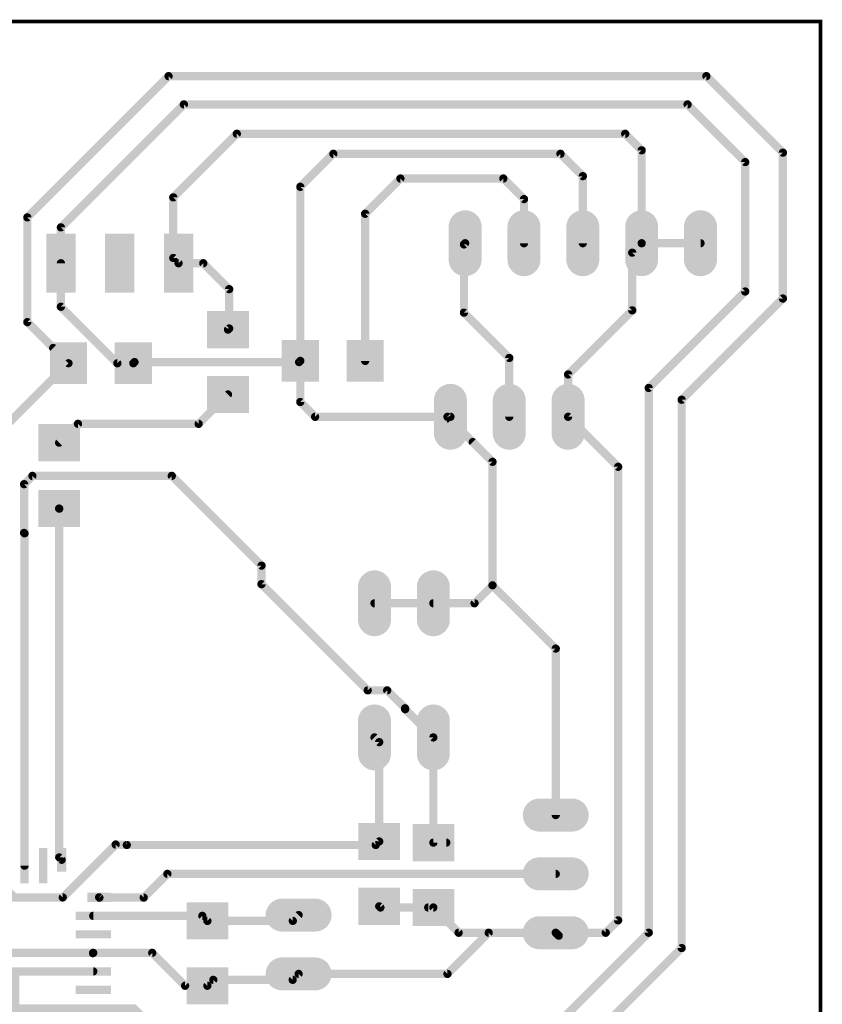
# Model space of a CAD drawing. Extents: x 61.3 to 119.5, y 23.6 to 92.8.
# Tile 4 of 4: x 84.8 to 119.5, y 50.2 to 92.8. Entities that reach past the tile are written whole.
import ezdxf

# ---------------------------------------------------------------- set-up
doc = ezdxf.new("R2010")
doc.units = 0
doc.header["$MEASUREMENT"] = 0
doc.layers.get('0').update_dxf_attribs({"linetype": 'CONTINUOUS'})
for name, color, linetype in [('1', 12, 'CONTINUOUS'), ('17', 110, 'CONTINUOUS'), ('20', 31, 'CONTINUOUS')]:
    doc.layers.add(name, color=color, linetype=linetype)

# ---------------------------------------------------------------- blocks, each defined once
blk = doc.blocks.new('RECT')
blk.add_solid([(-0.5, -0.5), (0.5, -0.5), (-0.5, 0.5), (0.5, 0.5)])
blk = doc.blocks.new('LONGP100')
at = {"const_width": 1}
blk.add_lwpolyline([(-0.5, 0), (0.5, 0)], dxfattribs=at)
at = {"const_width": 0.5}
for points in [[(-0.5, 0.25, 1), (-0.5, -0.25)], [(0.5, -0.25, 1), (0.5, 0.25)]]:
    blk.add_lwpolyline(points, format="xyb", dxfattribs=at)

msp = doc.modelspace()

# ---------------------------------------------------------------- linework, layer by layer
at = {"layer": '1'}
for points in [[(83.42, 56.2356, 0.3556, 0.3556, 0), (83.3184, 56.3372, 0.3556, 0.3556, 0), (83.3184, 74.2408, 0.3556, 0.3556, 0), (83.2134, 74.3458, 0.3556, 0.3556, 0), (83.3344, 74.3458, 0.3556, 0.3556, 0), (86.9158, 77.9272, 0.3556, 0.3556, 0), (85.1408, 79.7022, 0.3556, 0.3556, 0), (85.1408, 84.2264, 0.3556, 0.3556, 0), (91.2368, 90.3224, 0.3556, 0.3556, 0), (114.4524, 90.3224, 0.3556, 0.3556, 0), (117.7544, 87.0204, 0.3556, 0.3556, 0), (117.7544, 80.7212, 0.3556, 0.3556, 0), (113.3856, 76.3524, 0.3556, 0.3556, 0), (113.3856, 52.6796, 0.3556, 0.3556, 0), (103.759, 43.053, 0, 0, 0)], [(86.5886, 83.7946, 0.3556, 0.3556, 0), (91.8972, 89.1032, 0.3556, 0.3556, 0), (113.6396, 89.1032, 0.3556, 0.3556, 0), (116.1288, 86.614, 0.3556, 0.3556, 0), (116.1288, 81.026, 0.3556, 0.3556, 0), (111.9632, 76.8604, 0.3556, 0.3556, 0), (111.9632, 53.34, 0.3556, 0.3556, 0), (106.0196, 47.3964, 0.3556, 0.3556, 0), (92.4052, 47.3964, 0.3556, 0.3556, 0), (89.7316, 50.07, 0.3556, 0.3556, 0), (84.62, 50.07, 0.3556, 0.3556, 0), (84.62, 51.67, 0.3556, 0.3556, 0), (87.9856, 51.67, 0, 0, 0)], [(100.33, 54.48, 0.3556, 0.3556, 0), (100.3808, 54.4292, 0.3556, 0.3556, 0), (102.6668, 54.4292, 0.3556, 0.3556, 0), (103.756, 53.34, 0.3556, 0.3556, 0), (110.109, 53.34, 0.3556, 0.3556, 0), (110.6424, 53.8734, 0.3556, 0.3556, 0), (110.6424, 73.4568, 0.3556, 0.3556, 0), (108.4834, 75.6158, 0.3556, 0.3556, 0), (108.4834, 77.4446, 0.3556, 0.3556, 0), (111.252, 80.2132, 0.3556, 0.3556, 0), (111.252, 82.7024, 0.3556, 0.3556, 0), (111.6584, 83.1088, 0.3556, 0.3556, 0), (111.6584, 87.122, 0.3556, 0.3556, 0), (110.9472, 87.8332, 0.3556, 0.3556, 0), (94.1832, 87.8332, 0.3556, 0.3556, 0), (91.44, 85.09, 0.3556, 0.3556, 0), (91.44, 82.4738, 0.3556, 0.3556, 0), (91.6686, 82.2452, 0.3556, 0.3556, 0), (92.7354, 82.2452, 0.3556, 0.3556, 0), (93.853, 81.1276, 0.3556, 0.3556, 0), (93.853, 79.4288, 0.3556, 0.3556, 0), (93.8022, 79.378, 0, 0, 0)], [(103.4034, 75.6158, 0.3556, 0.3556, 0), (97.5614, 75.6158, 0.3556, 0.3556, 0), (96.9234, 76.2538, 0.3556, 0.3556, 0), (96.9234, 85.5442, 0.3556, 0.3556, 0), (98.3488, 86.9696, 0.3556, 0.3556, 0), (108.1532, 86.9696, 0.3556, 0.3556, 0), (109.1184, 86.0044, 0.3556, 0.3556, 0), (109.1184, 83.1088, 0, 0, 0)], [(99.7234, 78.0288, 0.3556, 0.3556, 0), (99.7234, 84.3818, 0.3556, 0.3556, 0), (101.2444, 85.9028, 0.3556, 0.3556, 0), (105.6894, 85.9028, 0.3556, 0.3556, 0), (106.5784, 85.0138, 0.3556, 0.3556, 0), (106.5784, 83.1088, 0, 0, 0)], [(96.9234, 78.0288, 0.3556, 0.3556, 0), (96.8726, 77.978, 0.3556, 0.3556, 0), (89.7666, 77.978, 0.3556, 0.3556, 0), (89.7158, 77.9272, 0.3556, 0.3556, 0), (89.027, 77.9272, 0.3556, 0.3556, 0), (86.5886, 80.3656, 0.3556, 0.3556, 0), (86.5886, 83.7946, 0, 0, 0)], [(105.9434, 75.6158, 0.3556, 0.3556, 0), (105.9434, 78.1558, 0.3556, 0.3556, 0), (103.9876, 80.1116, 0.3556, 0.3556, 0), (103.9876, 83.058, 0.3556, 0.3556, 0), (104.0384, 83.1088, 0, 0, 0)], [(86.5124, 74.4978, 0.3556, 0.3556, 0), (87.3252, 75.3106, 0.3556, 0.3556, 0), (92.5348, 75.3106, 0.3556, 0.3556, 0), (93.8022, 76.578, 0, 0, 0)], [(100.1268, 67.564, 0.3556, 0.3556, 0), (104.4448, 67.564, 0.3556, 0.3556, 0), (105.2195, 68.3387, 0.3556, 0.3556, 0), (105.2195, 73.6727, 0.3556, 0.3556, 0), (103.2764, 75.6158, 0, 0, 0)], [(85.02, 56.2356, 0.3556, 0.3556, 0), (85.02, 70.5826, 0.3556, 0.3556, 0), (85.0013, 70.6013, 0.3556, 0.3556, 0), (85.0013, 72.7063, 0.3556, 0.3556, 0), (85.3584, 73.0634, 0.3556, 0.3556, 0), (91.3762, 73.0634, 0.3556, 0.3556, 0), (95.25, 69.1896, 0.3556, 0.3556, 0), (95.25, 68.3885, 0.3556, 0.3556, 0), (99.8337, 63.8048, 0.3556, 0.3556, 0), (100.6739, 63.8048, 0.3556, 0.3556, 0), (101.4476, 63.0311, 0.3556, 0.3556, 0), (101.4476, 62.992, 0.3556, 0.3556, 0), (102.6668, 61.7728, 0.3556, 0.3556, 0), (102.6668, 57.2292, 0.3556, 0.3556, 0), (103.2256, 57.2292, 0, 0, 0)], [(86.62, 56.4896, 0.3556, 0.3556, 0), (86.5184, 56.5912, 0.3556, 0.3556, 0), (86.5184, 71.6478, 0.3556, 0.3556, 0), (86.5124, 71.6538, 0, 0, 0)], [(105.2195, 68.3387, 0.3556, 0.3556, 0), (107.95, 65.6082, 0.3556, 0.3556, 0), (107.95, 58.42, 0, 0, 0)], [(84.22, 56.2356, 0.3556, 0.3556, 0), (84.2326, 56.223, 0.3556, 0.3556, 0), (84.2326, 55.2211, 0.3556, 0.3556, 0), (84.5897, 54.864, 0.3556, 0.3556, 0), (86.6693, 54.864, 0.3556, 0.3556, 0), (88.9534, 57.1481, 0.3556, 0.3556, 0), (89.434, 57.1276, 0.3556, 0.3556, 0), (100.1776, 57.1276, 0.3556, 0.3556, 0), (100.33, 57.28, 0.3556, 0.3556, 0), (100.33, 61.5696, 0.3556, 0.3556, 0), (100.1268, 61.7728, 0, 0, 0)], [(107.95, 55.88, 0.3556, 0.3556, 0), (91.186, 55.88, 0.3556, 0.3556, 0), (90.1634, 54.8574, 0.3556, 0.3556, 0), (88.2522, 54.8574, 0.3556, 0.3556, 0), (88.2396, 54.87, 0, 0, 0)], [(87.9856, 54.07, 0.3556, 0.3556, 0), (92.6942, 54.07, 0.3556, 0.3556, 0), (92.9132, 53.851, 0.3556, 0.3556, 0), (96.5992, 53.851, 0.3556, 0.3556, 0), (96.8502, 54.102, 0, 0, 0)], [(105.0544, 53.34, 0.3556, 0.3556, 0), (103.2764, 51.562, 0.3556, 0.3556, 0), (96.8502, 51.562, 0.3556, 0.3556, 0), (96.5932, 51.305, 0.3556, 0.3556, 0), (93.1672, 51.305, 0.3556, 0.3556, 0), (92.9132, 51.051, 0.3556, 0.3556, 0), (91.951, 51.051, 0.3556, 0.3556, 0), (90.532, 52.47, 0.3556, 0.3556, 0), (82.3404, 52.47, 0.3556, 0.3556, 0), (82.1944, 52.324, 0, 0, 0)]]:
    msp.add_lwpolyline(points, format="xyseb", dxfattribs=at)
at = {"layer": '1', "const_width": 0.1778}
for points in [[(91.2368, 90.4113, 1), (91.2368, 90.2335)], [(91.2997, 90.2595, 1), (91.1739, 90.3853)], [(114.5153, 90.3853, 1), (114.3895, 90.2595)], [(114.4524, 90.2335, 1), (114.4524, 90.4113)], [(91.8972, 89.1921, 1), (91.8972, 89.0143)], [(91.9601, 89.0403, 1), (91.8343, 89.1661)], [(113.7025, 89.1661, 1), (113.5767, 89.0403)], [(113.6396, 89.0143, 1), (113.6396, 89.1921)], [(94.1832, 87.9221, 1), (94.1832, 87.7443)], [(94.2461, 87.7703, 1), (94.1203, 87.8961)], [(111.0101, 87.8961, 1), (110.8843, 87.7703)], [(110.9472, 87.7443, 1), (110.9472, 87.9221)], [(111.7473, 87.122, 1), (111.5695, 87.122)], [(111.5955, 87.0591, 1), (111.7213, 87.1849)], [(117.8433, 87.0204, 1), (117.6655, 87.0204)], [(117.6915, 86.9575, 1), (117.8173, 87.0833)], [(98.3488, 87.0585, 1), (98.3488, 86.8807)], [(98.4117, 86.9067, 1), (98.2859, 87.0325)], [(108.2161, 87.0325, 1), (108.0903, 86.9067)], [(108.1532, 86.8807, 1), (108.1532, 87.0585)], [(116.2177, 86.614, 1), (116.0399, 86.614)], [(116.0659, 86.5511, 1), (116.1917, 86.6769)], [(101.2444, 85.9917, 1), (101.2444, 85.8139)], [(101.3073, 85.8399, 1), (101.1815, 85.9657)], [(105.7523, 85.9657, 1), (105.6265, 85.8399)], [(105.6894, 85.8139, 1), (105.6894, 85.9917)], [(109.2073, 86.0044, 1), (109.0295, 86.0044)], [(109.0555, 85.9415, 1), (109.1813, 86.0673)], [(96.8605, 85.6071, 1), (96.9863, 85.4813)], [(97.0123, 85.5442, 1), (96.8345, 85.5442)], [(91.3771, 85.1529, 1), (91.5029, 85.0271)], [(91.5289, 85.09, 1), (91.3511, 85.09)], [(106.6673, 85.0138, 1), (106.4895, 85.0138)], [(106.5155, 84.9509, 1), (106.6413, 85.0767)], [(85.0779, 84.2893, 1), (85.2037, 84.1635)], [(85.2297, 84.2264, 1), (85.0519, 84.2264)], [(99.6605, 84.4447, 1), (99.7863, 84.3189)], [(99.8123, 84.3818, 1), (99.6345, 84.3818)], [(86.5257, 83.8575, 1), (86.6515, 83.7317)], [(86.6775, 83.7946, 1), (86.4997, 83.7946)], [(103.9247, 83.1209, 1), (104.0505, 82.9951)], [(104.0765, 83.058, 1), (103.8987, 83.058)], [(104.1013, 83.0459, 1), (103.9755, 83.1717)], [(106.4895, 83.1088, 1), (106.6673, 83.1088)], [(109.0295, 83.1088, 1), (109.2073, 83.1088)], [(111.6584, 83.1977, 2.414213), (111.7473, 83.1088)], [(111.7213, 83.0459, 1), (111.5955, 83.1717)], [(114.1984, 83.0199, 1), (114.1984, 83.1977)], [(91.5029, 82.5367, 1), (91.3771, 82.4109)], [(91.3511, 82.4738, 1), (91.5289, 82.4738)], [(111.1891, 82.7653, 1), (111.3149, 82.6395)], [(111.3409, 82.7024, 1), (111.1631, 82.7024)], [(86.6775, 82.2452, 1), (86.4997, 82.2452)], [(91.6686, 82.3341, 1), (91.6686, 82.1563)], [(91.6057, 82.1823, 1), (91.7315, 82.3081)], [(92.7983, 82.3081, 1), (92.6725, 82.1823)], [(92.7354, 82.1563, 1), (92.7354, 82.3341)], [(93.9419, 81.1276, 1), (93.7641, 81.1276)], [(93.7901, 81.0647, 1), (93.9159, 81.1905)], [(116.1917, 80.9631, 1), (116.0659, 81.0889)], [(116.0399, 81.026, 1), (116.2177, 81.026)], [(117.6655, 80.7212, 1), (117.8433, 80.7212)], [(117.8173, 80.6583, 1), (117.6915, 80.7841)], [(86.6515, 80.4285, 1), (86.5257, 80.3027)], [(86.4997, 80.3656, 1), (86.6775, 80.3656)], [(111.3149, 80.1503, 1), (111.1891, 80.2761)], [(104.0505, 80.1745, 1), (103.9247, 80.0487)], [(103.8987, 80.1116, 1), (104.0765, 80.1116)], [(111.1631, 80.2132, 1), (111.3409, 80.2132)], [(85.2037, 79.7651, 1), (85.0779, 79.6393)], [(85.0519, 79.7022, 1), (85.2297, 79.7022)], [(93.7393, 79.4409, 1), (93.8651, 79.3151)], [(93.7641, 79.4288, 1), (93.9419, 79.4288)], [(93.9159, 79.3659, 1), (93.7901, 79.4917)], [(86.3213, 78.6475, 1), (86.1955, 78.5217)], [(106.0323, 78.1558, 1), (105.8545, 78.1558)], [(105.8805, 78.0929, 1), (106.0063, 78.2187)], [(86.8529, 77.8643, 2.4142139), (86.8529, 77.9901)], [(89.027, 78.0161, 1), (89.027, 77.8383)], [(88.9642, 77.8643, 1), (89.0899, 77.99)], [(89.6529, 77.9901, 1), (89.7787, 77.8643)], [(89.7666, 78.0669, 1), (89.7666, 77.8891)], [(89.8295, 77.9151, 1), (89.7037, 78.0409)], [(89.7158, 77.8383, 1), (89.7158, 78.0161)], [(96.8097, 78.0409, 1), (96.9355, 77.9151)], [(97.0123, 78.0288, 1), (96.8345, 78.0288)], [(96.9863, 77.9659, 1), (96.8605, 78.0917)], [(96.8726, 77.8891, 1), (96.8726, 78.0669)], [(99.6345, 78.0288, 1), (99.8123, 78.0288)], [(108.4205, 77.5075, 1), (108.5463, 77.3817)], [(108.5723, 77.4446, 1), (108.3945, 77.4446)], [(111.9003, 76.9233, 1), (112.0261, 76.7975)], [(112.0521, 76.8604, 1), (111.8743, 76.8604)], [(93.8651, 76.5151, 1), (93.7393, 76.6409)], [(113.4745, 76.3524, 1), (113.2967, 76.3524)], [(96.9863, 76.3167, 1), (96.8605, 76.1909)], [(96.8345, 76.2538, 1), (97.0123, 76.2538)], [(113.3227, 76.4153, 1), (113.4485, 76.2895)], [(97.5614, 75.7047, 1), (97.5614, 75.5269)], [(97.4985, 75.5529, 1), (97.6243, 75.6787)], [(103.3393, 75.6787, 1), (103.2135, 75.5529)], [(103.2764, 75.7047, 1), (103.2764, 75.5269)], [(103.4034, 75.5269, 1), (103.4034, 75.7047)], [(105.8545, 75.6158, 1), (106.0323, 75.6158)], [(108.5463, 75.6787, 1), (108.4205, 75.5529)], [(108.3945, 75.6158, 1), (108.5723, 75.6158)], [(87.3252, 75.3995, 1), (87.3252, 75.2217)], [(87.3881, 75.2477, 1), (87.2623, 75.3735)], [(92.4719, 75.3735, 1), (92.5977, 75.2477)], [(92.5348, 75.2217, 1), (92.5348, 75.3995)], [(103.479, 75.539, 1), (103.3532, 75.4132)], [(86.4495, 74.5607, 1), (86.5753, 74.4349)], [(104.4315, 74.5865, 1), (104.3057, 74.4607)], [(105.3084, 73.6727, 1), (105.1306, 73.6727)], [(105.1566, 73.6098, 1), (105.2824, 73.7356)], [(110.7313, 73.4568, 1), (110.5535, 73.4568)], [(110.5795, 73.3939, 1), (110.7053, 73.5197)], [(85.3584, 73.1523, 1), (85.3584, 72.9745)], [(85.4213, 73.0005, 1), (85.2955, 73.1263)], [(91.4391, 73.1263, 1), (91.3133, 73.0005)], [(91.3762, 72.9745, 1), (91.3762, 73.1523)], [(84.9384, 72.7692, 1), (85.0642, 72.6434)], [(85.0902, 72.7063, 1), (84.9124, 72.7063)], [(86.5753, 71.7167, 1), (86.4495, 71.5909)], [(86.6073, 71.6478, 1), (86.4295, 71.6478)], [(86.4555, 71.5849, 1), (86.5813, 71.7107)], [(85.0642, 70.6642, 1), (84.9384, 70.5384)], [(84.9124, 70.6013, 1), (85.0902, 70.6013)], [(85.1089, 70.5826, 1), (84.9311, 70.5826)], [(84.9571, 70.5197, 1), (85.0829, 70.6455)], [(95.3389, 69.1896, 1), (95.1611, 69.1896)], [(95.1871, 69.1267, 1), (95.3129, 69.2525)], [(95.3129, 68.4514, 1), (95.1871, 68.3256)], [(95.1611, 68.3885, 1), (95.3389, 68.3885)], [(105.2824, 68.2758, 2.4142134), (105.1566, 68.2758)], [(105.1306, 68.3387, 1), (105.3084, 68.3387)], [(100.1268, 67.6529, 1), (100.1268, 67.4751)], [(102.6668, 67.6529, 1), (102.6668, 67.4751)], [(104.3819, 67.6269, 1), (104.5077, 67.5011)], [(104.4448, 67.4751, 1), (104.4448, 67.6529)], [(108.0389, 65.6082, 1), (107.8611, 65.6082)], [(107.8871, 65.5453, 1), (108.0129, 65.6711)], [(99.8337, 63.8937, 1), (99.8337, 63.7159)], [(99.7708, 63.7419, 1), (99.8966, 63.8677)], [(100.7368, 63.8677, 1), (100.611, 63.7419)], [(100.6739, 63.7159, 1), (100.6739, 63.8937)], [(101.5105, 63.0549, 1), (101.3847, 62.9291)], [(101.5365, 63.0311, 1), (101.3587, 63.0311)], [(101.3587, 62.992, 1), (101.5365, 62.992)], [(101.3847, 62.9682, 1), (101.5105, 63.094)], [(100.1897, 61.8357, 1), (100.0639, 61.7099)], [(100.4189, 61.5696, 1), (100.2411, 61.5696)], [(100.2671, 61.5067, 1), (100.3929, 61.6325)], [(102.7557, 61.7728, 1), (102.5779, 61.7728)], [(102.6039, 61.7099, 1), (102.7297, 61.8357)], [(107.8611, 58.42, 1), (108.0389, 58.42)], [(100.3929, 57.2171, 1), (100.2671, 57.3429)], [(102.6668, 57.3181, 2.414213), (102.7557, 57.2292)], [(103.2256, 57.1403, 1), (103.2256, 57.3181)], [(88.9571, 57.2369, 1), (88.9496, 57.0592)], [(89.0162, 57.0852, 1), (88.8905, 57.2109)], [(89.434, 57.2165, 1), (89.434, 57.0387)], [(89.4302, 57.0388, 1), (89.4378, 57.2164)], [(100.1147, 57.1905, 1), (100.2405, 57.0647)], [(100.1776, 57.0387, 1), (100.1776, 57.2165)], [(100.2411, 57.28, 1), (100.4189, 57.28)], [(86.5813, 56.6541, 1), (86.4555, 56.5283)], [(86.4295, 56.5912, 1), (86.6073, 56.5912)], [(86.5571, 56.4267, 1), (86.6829, 56.5525)], [(84.9311, 56.2356, 1), (85.1089, 56.2356)], [(91.186, 55.9689, 1), (91.186, 55.7911)], [(91.2489, 55.8171, 1), (91.1231, 55.9429)], [(107.95, 55.7911, 1), (107.95, 55.9689)], [(86.6064, 54.9269, 1), (86.7322, 54.8011)], [(86.6693, 54.7751, 1), (86.6693, 54.9529)], [(88.3025, 54.9329, 1), (88.1767, 54.8071)], [(88.2522, 54.9463, 1), (88.2522, 54.7685)], [(88.1893, 54.7945, 1), (88.3151, 54.9203)], [(90.1005, 54.9203, 1), (90.2263, 54.7945)], [(90.1634, 54.7685, 1), (90.1634, 54.9463)], [(100.3929, 54.5429, 1), (100.2671, 54.4171)], [(100.3808, 54.5181, 1), (100.3808, 54.3403)], [(100.3179, 54.3663, 1), (100.4437, 54.4921)], [(102.4453, 54.5181, 1), (102.4453, 54.3403)], [(102.7297, 54.4921, 1), (102.6039, 54.3663)], [(102.6668, 54.3403, 1), (102.6668, 54.5181)], [(87.9856, 54.1589, 1), (87.9856, 53.9811)], [(92.7571, 54.1329, 1), (92.6313, 54.0071)], [(92.6942, 53.9811, 1), (92.6942, 54.1589)], [(92.9132, 53.9399, 1), (92.9132, 53.7621)], [(92.8503, 53.7881, 1), (92.9761, 53.9139)], [(96.5363, 53.9139, 1), (96.6621, 53.7881)], [(96.5992, 53.7621, 1), (96.5992, 53.9399)], [(96.9131, 54.0391, 1), (96.7873, 54.1649)], [(110.7053, 53.8105, 1), (110.5795, 53.9363)], [(110.5535, 53.8734, 1), (110.7313, 53.8734)], [(103.756, 53.4289, 1), (103.756, 53.2511)], [(103.6931, 53.2771, 1), (103.8189, 53.4029)], [(105.0544, 53.4289, 1), (105.0544, 53.2511)], [(105.1173, 53.2771, 1), (104.9915, 53.4029)], [(108.0129, 53.4029, 1), (107.8871, 53.2771)], [(107.95, 53.4289, 1), (107.95, 53.2511)], [(108.0141, 53.1501, 1), (108.1399, 53.2759)], [(110.0461, 53.4029, 1), (110.1719, 53.2771)], [(110.109, 53.2511, 1), (110.109, 53.4289)], [(111.8743, 53.34, 1), (112.0521, 53.34)], [(112.0261, 53.2771, 1), (111.9003, 53.4029)], [(113.2967, 52.6796, 1), (113.4745, 52.6796)], [(113.4485, 52.6167, 1), (113.3227, 52.7425)], [(87.9101, 52.5203, 1), (88.0359, 52.3945)], [(87.9856, 52.5589, 1), (87.9856, 52.3811)], [(88.0485, 52.4071, 1), (87.9227, 52.5329)], [(90.5949, 52.5329, 1), (90.4691, 52.4071)], [(90.532, 52.3811, 1), (90.532, 52.5589)], [(87.9856, 51.5811, 1), (87.9856, 51.7589)], [(93.1672, 51.3939, 1), (93.1672, 51.2161)], [(93.2301, 51.2421, 1), (93.1043, 51.3679)], [(96.5303, 51.3679, 1), (96.6561, 51.2421)], [(96.5932, 51.2161, 1), (96.5932, 51.3939)], [(96.8502, 51.6509, 1), (96.8502, 51.4731)], [(96.9131, 51.4991, 1), (96.7873, 51.6249)], [(103.2135, 51.6249, 1), (103.3393, 51.4991)], [(103.2764, 51.4731, 1), (103.2764, 51.6509)], [(91.951, 51.1399, 1), (91.951, 50.9621)], [(91.8881, 50.9881, 1), (92.0139, 51.1139)], [(92.8503, 51.1139, 1), (92.9761, 50.9881)], [(92.9132, 50.9621, 1), (92.9132, 51.1399)]]:
    msp.add_lwpolyline(points, format="xyb", dxfattribs=at)
at = {"layer": '1', "const_width": 0.3556}
for points in [[(111.6584, 83.1088), (114.1984, 83.1088)], [(108.077, 53.213), (107.95, 53.34)], [(87.973, 52.4574), (87.9856, 52.47)]]:
    msp.add_lwpolyline(points, dxfattribs=at)
at = {"layer": '20', "const_width": 0.1524}
msp.add_lwpolyline([(61.3918, 92.6084, -0.4142), (61.468, 92.6846), (119.38, 92.6846), (119.38, 23.7236), (61.3918, 23.7236)], format="xyb", close=True, dxfattribs=at)
at = {"layer": '20'}
for points, const_width in [([(119.4181, 92.6846, 1), (119.3419, 92.6846)], 0.0762), ([(119.38, 92.7171, 1), (119.38, 92.6521)], 0.065), ([(119.38, 92.6465, 1), (119.38, 92.7227)], 0.0762)]:
    msp.add_lwpolyline(points, format="xyb", dxfattribs=dict(at, const_width=const_width))

# ---------------------------------------------------------------- block references
at = {"layer": '1'}
for p, xscale, yscale, rotation in [((86.5886, 82.2452), 2.54, 1.27, 270), ((89.1286, 82.2452), 2.54, 1.27, 270), ((91.6686, 82.2452), 2.54, 1.27, 270), ((93.8022, 79.378), 1.6, 1.8, 270), ((86.9158, 77.9272), 1.6, 1.8, 180), ((89.7158, 77.9272), 1.6, 1.8, 180), ((93.8022, 76.578), 1.6, 1.8, 270), ((86.5124, 74.4978), 1.6, 1.802999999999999, 90), ((86.5124, 71.6538), 1.6, 1.802999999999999, 90), ((100.33, 57.28), 1.6, 1.8, 270), ((102.6668, 57.2292), 1.6, 1.8, 270), ((100.33, 54.48), 1.6, 1.8, 270), ((102.6668, 54.4292), 1.6, 1.8, 270), ((92.9132, 53.851), 1.6, 1.8, 270), ((92.9132, 51.051), 1.6, 1.8, 270)]:
    msp.add_blockref('RECT', p, dxfattribs=dict(at, xscale=xscale, yscale=yscale, rotation=rotation))
for p, xscale, yscale in [((96.9234, 78.0288), 1.6, 1.8), ((99.7234, 78.0288), 1.6, 1.8), ((85.02, 56.2356), 0.3556, 1.524), ((85.82, 56.2356), 0.3556, 1.524), ((86.62, 56.4896), 0.4064, 1.016), ((88.2396, 54.87), 1.016, 0.4064), ((87.9856, 54.07), 1.524, 0.3556), ((87.9856, 53.27), 1.524, 0.3556), ((87.9856, 52.47), 1.524, 0.3556), ((87.9856, 51.67), 1.524, 0.3556), ((87.9856, 50.87), 1.524, 0.3556)]:
    msp.add_blockref('RECT', p, dxfattribs=dict(at, xscale=xscale, yscale=yscale))
at = {"layer": '17', "xscale": 1.4224, "yscale": 1.4224}
for p, rotation in [((104.0384, 83.1088), 270), ((106.5784, 83.1088), 270), ((109.1184, 83.1088), 270), ((111.6584, 83.1088), 270), ((114.1984, 83.1088), 270), ((103.4034, 75.6158), 270), ((105.9434, 75.6158), 270), ((108.4834, 75.6158), 270), ((100.1268, 67.564), 90), ((102.6668, 67.564), 90), ((100.1268, 61.7728), 90), ((102.6668, 61.7728), 90), ((107.95, 58.42), 180), ((107.95, 55.88), 180), ((96.8502, 54.102), 180), ((107.95, 53.34), 180), ((96.8502, 51.562), 180)]:
    msp.add_blockref('LONGP100', p, dxfattribs=dict(at, rotation=rotation))

doc.saveas('drawing.dxf')
